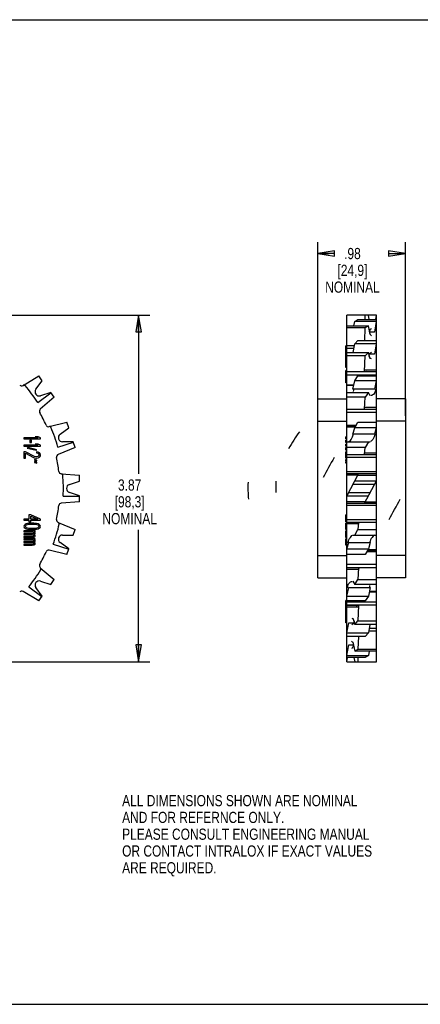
# Model space of a CAD drawing. Header units: inches. Extents: x 0 to 17, y 0 to 11.
# Tile 2 of 3: x 6.6 to 11, y 0 to 11. Entities that reach past the tile are written whole.
import ezdxf

# ---------------------------------------------------------------- set-up
doc = ezdxf.new("R2010")
doc.units = ezdxf.units.IN
doc.header["$LTSCALE"] = 0.935
doc.header["$MEASUREMENT"] = 0
doc.layers.get('0').update_dxf_attribs({"linetype": 'CONTINUOUS'})
doc.styles.get("Standard").update_dxf_attribs({"font": 'txt', "width": 0.8})
doc.dimstyles.new('DIMSTYLE_1', dxfattribs={"dimtxt": 0.125, "dimasz": 0.1875, "dimexe": 0.18, "dimexo": 0.0625, "dimgap": 0.09, "dimtad": 0, "dimtih": 1, "dimtoh": 1, "dimzin": 4, "dimdsep": 46, "dimtxsty": 'STANDARD', "dimblk": 'CLOSED', "dimblk1": 'CLOSED', "dimblk2": 'CLOSED', "dimcen": 0.09, "dimadec": 0, "dimazin": 0, "dimtp": 0.01, "dimtm": 0.01, "dimtfac": 1, "dimtofl": 0, "dimtmove": 0, "dimatfit": 3, "dimldrblk": 'CLOSED', "dimfxl": 1, "dimtolj": 1, "dimtzin": 4, "dimarcsym": 0})

# ---------------------------------------------------------------- blocks, each defined once
blk = doc.blocks.new('_CLOSED')
at = {"color": 0, "linetype": 'BYBLOCK'}
for p, q in [((0, 0), (-1, 0.167)), ((-1, 0.167), (-1, -0.167)), ((-1, -0.167), (0, 0)), ((-1, 0), (0, 0))]:
    blk.add_line(p, q, dxfattribs=at)
blk = doc.blocks.new('*D1')
at = {"color": 3, "linetype": 'CONTINUOUS'}
for p, q in [((5.434, 7.699), (8.008, 7.699)), ((7.883, 7.699), (7.883, 5.926)), ((7.883, 3.827), (7.883, 5.301)), ((5.265, 3.827), (8.008, 3.827))]:
    blk.add_line(p, q, dxfattribs=at)
at = {"color": 3, "linetype": 'CONTINUOUS', "xscale": 0.1875, "yscale": 0.1875, "zscale": 0.1875}
for p, rotation in [((7.883, 7.699), 90), ((7.883, 3.827), 270)]:
    blk.add_blockref('_CLOSED', p, dxfattribs=dict(at, rotation=rotation))
at = {"color": 3, "linetype": 'CONTINUOUS', "insert": (7.783, 5.864), "char_height": 0.125, "width": 0.7, "attachment_point": 2, "line_spacing_factor": 0.9}
blk.add_mtext('3.87\\P[98,3]\\PNOMINAL', dxfattribs=at)
blk = doc.blocks.new('*D2')
at = {"color": 3, "linetype": 'CONTINUOUS'}
for p, q in [((9.885, 6.576), (9.885, 8.513)), ((10.865, 6.576), (10.865, 8.513)), ((9.885, 8.388), (10.011, 8.388)), ((10.865, 8.388), (10.836, 8.388))]:
    blk.add_line(p, q, dxfattribs=at)
at = {"color": 3, "linetype": 'CONTINUOUS', "xscale": 0.1875, "yscale": 0.1875, "zscale": 0.1875, "rotation": 180}
blk.add_blockref('_CLOSED', (9.885, 8.388), dxfattribs=at)
at = {"color": 3, "linetype": 'CONTINUOUS', "xscale": 0.1875, "yscale": 0.1875, "zscale": 0.1875}
blk.add_blockref('_CLOSED', (10.865, 8.388), dxfattribs=at)
at = {"color": 3, "linetype": 'CONTINUOUS', "insert": (10.273, 8.45), "char_height": 0.125, "width": 0.7, "attachment_point": 2, "line_spacing_factor": 0.9}
blk.add_mtext('.98\\P[24,9]\\PNOMINAL', dxfattribs=at)

msp = doc.modelspace()

# ---------------------------------------------------------------- linework, layer by layer
at = {"color": 7, "linetype": 'CONTINUOUS'}
for p, q in [((0, 11), (17, 11)), ((10.209, 3.827), (10.209, 7.699)), ((10.541, 7.699), (10.209, 7.699)), ((10.289, 7.579), (10.298, 7.63)), ((10.298, 7.63), (10.333, 7.65)), ((10.539, 7.63), (10.298, 7.63)), ((10.333, 7.65), (10.541, 7.65)), ((10.415, 7.65), (10.417, 7.699)), ((10.461, 7.65), (10.453, 7.699)), ((10.539, 7.63), (10.52, 7.51)), ((10.539, 7.699), (10.531, 7.65)), ((10.541, 7.631), (10.539, 7.63)), ((10.541, 3.827), (10.541, 7.699)), ((10.209, 7.578), (10.211, 7.579)), ((10.417, 7.559), (10.209, 7.559)), ((10.211, 7.579), (10.453, 7.579)), ((10.411, 7.416), (10.417, 7.559)), ((10.453, 7.579), (10.417, 7.559)), ((10.472, 7.483), (10.453, 7.579)), ((10.52, 7.51), (10.467, 7.51)), ((10.281, 7.281), (10.298, 7.377)), ((10.298, 7.377), (10.333, 7.416)), ((10.539, 7.377), (10.298, 7.377)), ((10.333, 7.416), (10.541, 7.416)), ((10.539, 7.377), (10.52, 7.264)), ((10.541, 7.379), (10.539, 7.377)), ((10.199, 7.113), (10.199, 7.358)), ((10.209, 7.358), (10.199, 7.358)), ((10.209, 7.349), (10.199, 7.349)), ((10.209, 7.286), (10.199, 7.286)), ((10.209, 7.36), (10.295, 7.36)), ((10.289, 7.325), (10.209, 7.325)), ((10.209, 7.28), (10.211, 7.281)), ((10.211, 7.281), (10.453, 7.281)), ((10.453, 7.281), (10.417, 7.243)), ((10.472, 7.211), (10.453, 7.281)), ((10.52, 7.264), (10.458, 7.264)), ((10.209, 7.201), (10.199, 7.201)), ((10.417, 7.243), (10.209, 7.243)), ((10.409, 7.07), (10.417, 7.243)), ((10.209, 7.113), (10.199, 7.113)), ((10.199, 6.942), (10.199, 7.079)), ((10.209, 7.079), (10.199, 7.079)), ((10.209, 7.068), (10.541, 7.068)), ((10.409, 7.07), (10.541, 7.07)), ((10.416, 7.09), (10.541, 7.09)), ((6.592, 6.914), (6.766, 7.021)), ((6.735, 6.871), (6.805, 6.967)), ((6.805, 6.967), (6.766, 7.021)), ((10.209, 6.988), (10.199, 6.988)), ((10.209, 6.981), (10.199, 6.981)), ((10.199, 6.973), (10.209, 6.973)), ((10.209, 6.967), (10.199, 6.967)), ((10.199, 6.958), (10.209, 6.958)), ((10.209, 6.942), (10.199, 6.942)), ((10.541, 7.03), (10.209, 7.03)), ((10.278, 6.871), (10.298, 6.967)), ((10.298, 6.967), (10.333, 7.021)), ((10.539, 6.967), (10.298, 6.967)), ((10.333, 7.021), (10.541, 7.021)), ((10.539, 6.967), (10.52, 6.871)), ((10.541, 6.97), (10.539, 6.967)), ((6.755, 6.725), (6.903, 6.833)), ((6.901, 6.835), (6.788, 6.798)), ((6.94, 6.782), (6.901, 6.835)), ((10.209, 6.919), (10.288, 6.919)), ((10.288, 6.918), (10.209, 6.918)), ((10.287, 6.912), (10.209, 6.912)), ((10.209, 6.833), (10.211, 6.835)), ((10.211, 6.835), (10.453, 6.835)), ((10.52, 6.871), (10.278, 6.871)), ((10.453, 6.835), (10.417, 6.782)), ((10.472, 6.798), (10.453, 6.835)), ((6.94, 6.782), (6.784, 6.649)), ((9.885, 4.763), (9.885, 6.763)), ((9.885, 6.763), (10.209, 6.763)), ((10.417, 6.782), (10.209, 6.782)), ((10.409, 6.65), (10.417, 6.782)), ((10.865, 6.763), (10.541, 6.763)), ((10.865, 6.763), (10.865, 4.763)), ((10.209, 6.649), (10.541, 6.649)), ((10.541, 6.611), (10.209, 6.611)), ((10.409, 6.65), (10.541, 6.65)), ((10.416, 6.67), (10.541, 6.67)), ((6.883, 6.454), (7.082, 6.502)), ((7.103, 6.439), (7.082, 6.502)), ((9.885, 6.513), (10.209, 6.513)), ((10.298, 6.439), (10.333, 6.502)), ((10.333, 6.502), (10.541, 6.502)), ((10.865, 6.513), (10.541, 6.513)), ((7.006, 6.369), (7.103, 6.439)), ((10.209, 6.471), (10.316, 6.471)), ((10.307, 6.455), (10.209, 6.455)), ((10.302, 6.446), (10.209, 6.446)), ((10.278, 6.369), (10.298, 6.439)), ((10.539, 6.439), (10.298, 6.439)), ((10.539, 6.439), (10.52, 6.369)), ((10.541, 6.442), (10.539, 6.439)), ((6.755, 6.33), (6.599, 6.33)), ((6.599, 6.33), (6.599, 6.318)), ((6.599, 6.318), (6.787, 6.318)), ((6.687, 6.302), (6.667, 6.302)), ((6.667, 6.302), (6.667, 6.275)), ((6.667, 6.275), (6.687, 6.275)), ((6.687, 6.275), (6.687, 6.302)), ((6.759, 6.341), (6.727, 6.341)), ((6.727, 6.341), (6.755, 6.33)), ((6.787, 6.33), (6.759, 6.341)), ((6.787, 6.318), (6.787, 6.33)), ((6.98, 6.224), (7.154, 6.281)), ((7.153, 6.284), (7.034, 6.284)), ((7.174, 6.221), (7.153, 6.284)), ((10.199, 6.318), (10.199, 6.341)), ((10.209, 6.341), (10.199, 6.341)), ((10.209, 6.33), (10.199, 6.33)), ((10.209, 6.318), (10.199, 6.318)), ((10.199, 6.275), (10.199, 6.302)), ((10.209, 6.302), (10.199, 6.302)), ((10.209, 6.275), (10.199, 6.275)), ((10.209, 6.281), (10.211, 6.284)), ((10.211, 6.284), (10.472, 6.284)), ((10.52, 6.369), (10.278, 6.369)), ((10.453, 6.284), (10.417, 6.221)), ((6.755, 6.248), (6.599, 6.248)), ((6.599, 6.248), (6.599, 6.236)), ((6.599, 6.236), (6.787, 6.236)), ((6.619, 6.173), (6.599, 6.173)), ((6.599, 6.173), (6.599, 6.103)), ((6.719, 6.119), (6.619, 6.173)), ((6.647, 6.22), (6.639, 6.214)), ((6.639, 6.214), (6.739, 6.189)), ((6.747, 6.195), (6.647, 6.22)), ((6.759, 6.259), (6.727, 6.259)), ((6.727, 6.259), (6.755, 6.248)), ((6.739, 6.189), (6.747, 6.195)), ((6.759, 6.169), (6.743, 6.171)), ((6.743, 6.171), (6.743, 6.162)), ((6.743, 6.162), (6.755, 6.158)), ((6.787, 6.248), (6.759, 6.259)), ((6.775, 6.162), (6.759, 6.169)), ((6.783, 6.154), (6.775, 6.162)), ((6.787, 6.236), (6.787, 6.248)), ((7.174, 6.221), (6.985, 6.142)), ((10.199, 6.236), (10.199, 6.259)), ((10.209, 6.259), (10.199, 6.259)), ((10.209, 6.248), (10.199, 6.248)), ((10.209, 6.236), (10.199, 6.236)), ((10.199, 6.189), (10.199, 6.22)), ((10.209, 6.22), (10.199, 6.22)), ((10.209, 6.195), (10.199, 6.195)), ((10.209, 6.189), (10.199, 6.189)), ((10.199, 6.103), (10.199, 6.173)), ((10.209, 6.173), (10.199, 6.173)), ((10.209, 6.171), (10.199, 6.171)), ((10.209, 6.169), (10.199, 6.169)), ((10.209, 6.162), (10.199, 6.162)), ((10.417, 6.221), (10.209, 6.221)), ((10.409, 6.144), (10.417, 6.221)), ((10.416, 6.161), (10.541, 6.161)), ((6.599, 6.103), (6.619, 6.103)), ((6.619, 6.158), (6.707, 6.109)), ((6.619, 6.103), (6.619, 6.158)), ((6.707, 6.109), (6.719, 6.105)), ((6.735, 6.115), (6.719, 6.119)), ((6.719, 6.105), (6.735, 6.103)), ((6.747, 6.08), (6.719, 6.087)), ((6.719, 6.087), (6.719, 6.078)), ((6.719, 6.078), (6.747, 6.07)), ((6.747, 6.056), (6.719, 6.064)), ((6.719, 6.064), (6.719, 6.054)), ((6.719, 6.054), (6.747, 6.046)), ((6.743, 6.115), (6.735, 6.115)), ((6.735, 6.103), (6.743, 6.103)), ((6.755, 6.119), (6.743, 6.115)), ((6.743, 6.103), (6.759, 6.105)), ((6.747, 6.07), (6.747, 6.08)), ((6.747, 6.046), (6.747, 6.056)), ((6.755, 6.158), (6.763, 6.152)), ((6.763, 6.124), (6.755, 6.119)), ((6.759, 6.105), (6.775, 6.113)), ((6.763, 6.152), (6.767, 6.142)), ((6.767, 6.134), (6.763, 6.124)), ((6.767, 6.142), (6.767, 6.134)), ((6.775, 6.113), (6.783, 6.121)), ((6.787, 6.14), (6.783, 6.154)), ((6.783, 6.121), (6.787, 6.132)), ((6.787, 6.132), (6.787, 6.14)), ((10.209, 6.154), (10.199, 6.154)), ((10.209, 6.14), (10.199, 6.14)), ((10.209, 6.132), (10.199, 6.132)), ((10.209, 6.121), (10.199, 6.121)), ((10.209, 6.113), (10.199, 6.113)), ((10.209, 6.105), (10.199, 6.105)), ((10.209, 6.103), (10.199, 6.103)), ((10.199, 6.07), (10.199, 6.087)), ((10.209, 6.087), (10.199, 6.087)), ((10.209, 6.08), (10.199, 6.08)), ((10.209, 6.07), (10.199, 6.07)), ((10.199, 6.046), (10.199, 6.064)), ((10.209, 6.064), (10.199, 6.064)), ((10.209, 6.056), (10.199, 6.056)), ((10.209, 6.142), (10.541, 6.142)), ((10.541, 6.109), (10.209, 6.109)), ((10.409, 6.144), (10.541, 6.144)), ((10.209, 6.046), (10.199, 6.046)), ((10.209, 5.954), (10.541, 5.954)), ((7.019, 5.927), (7.223, 5.911)), ((7.109, 5.808), (7.223, 5.845)), ((7.223, 5.845), (7.223, 5.911)), ((10.209, 5.678), (10.341, 5.927)), ((10.341, 5.927), (10.209, 5.927)), ((10.541, 5.927), (10.209, 5.927)), ((10.334, 5.913), (10.209, 5.913)), ((10.539, 5.845), (10.298, 5.845)), ((10.333, 5.911), (10.541, 5.911)), ((10.409, 5.599), (10.541, 5.848)), ((10.52, 5.808), (10.278, 5.808)), ((7.223, 5.615), (7.019, 5.599)), ((7.04, 5.678), (7.223, 5.678)), ((7.223, 5.682), (7.109, 5.718)), ((7.223, 5.615), (7.223, 5.682)), ((10.417, 5.615), (10.209, 5.615)), ((10.211, 5.682), (10.453, 5.682)), ((10.231, 5.718), (10.472, 5.718)), ((10.416, 5.613), (10.541, 5.613)), ((10.209, 5.599), (10.541, 5.599)), ((10.541, 5.573), (10.209, 5.573)), ((10.409, 5.599), (10.541, 5.599)), ((6.655, 5.421), (6.599, 5.421)), ((6.599, 5.421), (6.599, 5.41)), ((6.599, 5.41), (6.655, 5.41)), ((6.679, 5.468), (6.655, 5.468)), ((6.655, 5.468), (6.655, 5.421)), ((6.655, 5.41), (6.655, 5.39)), ((6.655, 5.39), (6.679, 5.39)), ((6.787, 5.421), (6.679, 5.468)), ((6.679, 5.455), (6.755, 5.421)), ((6.679, 5.421), (6.679, 5.455)), ((6.755, 5.421), (6.679, 5.421)), ((6.679, 5.41), (6.787, 5.41)), ((6.679, 5.39), (6.679, 5.41)), ((6.787, 5.41), (6.787, 5.421)), ((10.209, 5.468), (10.199, 5.468)), ((10.199, 5.39), (10.199, 5.468)), ((10.209, 5.421), (10.199, 5.421)), ((10.209, 5.41), (10.199, 5.41)), ((10.209, 5.39), (10.199, 5.39)), ((10.209, 5.418), (10.541, 5.418)), ((6.603, 5.351), (6.599, 5.339)), ((6.599, 5.339), (6.603, 5.328)), ((6.727, 5.289), (6.599, 5.289)), ((6.599, 5.289), (6.599, 5.279)), ((6.615, 5.361), (6.603, 5.351)), ((6.603, 5.328), (6.615, 5.318)), ((6.627, 5.367), (6.615, 5.361)), ((6.615, 5.318), (6.627, 5.312)), ((6.619, 5.339), (6.623, 5.349)), ((6.623, 5.33), (6.619, 5.339)), ((6.623, 5.349), (6.631, 5.355)), ((6.631, 5.324), (6.623, 5.33)), ((6.643, 5.371), (6.627, 5.367)), ((6.627, 5.312), (6.643, 5.308)), ((6.631, 5.355), (6.655, 5.363)), ((6.655, 5.316), (6.631, 5.324)), ((6.655, 5.373), (6.643, 5.371)), ((6.643, 5.308), (6.655, 5.306)), ((6.675, 5.374), (6.655, 5.373)), ((6.655, 5.363), (6.679, 5.365)), ((6.679, 5.314), (6.655, 5.316)), ((6.655, 5.306), (6.675, 5.304)), ((6.711, 5.374), (6.675, 5.374)), ((6.675, 5.304), (6.711, 5.304)), ((6.679, 5.365), (6.707, 5.365)), ((6.707, 5.314), (6.679, 5.314)), ((6.707, 5.365), (6.731, 5.363)), ((6.731, 5.316), (6.707, 5.314)), ((6.731, 5.373), (6.711, 5.374)), ((6.711, 5.304), (6.731, 5.306)), ((6.727, 5.279), (6.727, 5.289)), ((6.743, 5.371), (6.731, 5.373)), ((6.731, 5.363), (6.755, 5.355)), ((6.755, 5.324), (6.731, 5.316)), ((6.731, 5.306), (6.743, 5.308)), ((6.759, 5.367), (6.743, 5.371)), ((6.743, 5.308), (6.759, 5.312)), ((6.755, 5.355), (6.763, 5.349)), ((6.763, 5.33), (6.755, 5.324)), ((6.771, 5.361), (6.759, 5.367)), ((6.759, 5.312), (6.771, 5.318)), ((6.763, 5.349), (6.767, 5.339)), ((6.767, 5.339), (6.763, 5.33)), ((6.783, 5.351), (6.771, 5.361)), ((6.771, 5.318), (6.783, 5.328)), ((6.787, 5.339), (6.783, 5.351)), ((6.783, 5.328), (6.787, 5.339)), ((6.985, 5.384), (7.174, 5.306)), ((7.153, 5.243), (7.174, 5.306)), ((10.209, 5.374), (10.199, 5.374)), ((10.199, 5.304), (10.199, 5.374)), ((10.209, 5.373), (10.199, 5.373)), ((10.209, 5.371), (10.199, 5.371)), ((10.209, 5.367), (10.199, 5.367)), ((10.209, 5.361), (10.199, 5.361)), ((10.209, 5.351), (10.199, 5.351)), ((10.209, 5.339), (10.199, 5.339)), ((10.209, 5.328), (10.199, 5.328)), ((10.209, 5.318), (10.199, 5.318)), ((10.209, 5.312), (10.199, 5.312)), ((10.209, 5.308), (10.199, 5.308)), ((10.209, 5.306), (10.199, 5.306)), ((10.209, 5.304), (10.199, 5.304)), ((10.209, 5.289), (10.199, 5.289)), ((10.199, 5.216), (10.199, 5.289)), ((10.541, 5.384), (10.209, 5.384)), ((10.341, 5.383), (10.209, 5.383)), ((10.334, 5.366), (10.209, 5.366)), ((10.298, 5.243), (10.333, 5.306)), ((10.341, 5.383), (10.333, 5.306)), ((10.333, 5.306), (10.541, 5.306)), ((6.599, 5.279), (6.699, 5.279)), ((6.695, 5.257), (6.599, 5.257)), ((6.599, 5.257), (6.599, 5.248)), ((6.599, 5.248), (6.695, 5.248)), ((6.695, 5.226), (6.599, 5.226)), ((6.599, 5.226), (6.599, 5.216)), ((6.599, 5.216), (6.695, 5.216)), ((6.727, 5.201), (6.599, 5.201)), ((6.599, 5.201), (6.599, 5.191)), ((6.599, 5.191), (6.699, 5.191)), ((6.703, 5.259), (6.695, 5.257)), ((6.695, 5.248), (6.703, 5.246)), ((6.703, 5.228), (6.695, 5.226)), ((6.695, 5.216), (6.715, 5.22)), ((6.703, 5.171), (6.695, 5.169)), ((6.699, 5.279), (6.707, 5.275)), ((6.699, 5.191), (6.707, 5.187)), ((6.707, 5.261), (6.703, 5.259)), ((6.703, 5.246), (6.707, 5.244)), ((6.707, 5.23), (6.703, 5.228)), ((6.707, 5.173), (6.703, 5.171)), ((6.707, 5.275), (6.711, 5.269)), ((6.711, 5.265), (6.707, 5.261)), ((6.707, 5.244), (6.711, 5.24)), ((6.711, 5.234), (6.707, 5.23)), ((6.707, 5.187), (6.711, 5.181)), ((6.711, 5.177), (6.707, 5.173)), ((6.711, 5.269), (6.711, 5.265)), ((6.711, 5.249), (6.723, 5.255)), ((6.723, 5.244), (6.711, 5.249)), ((6.711, 5.24), (6.711, 5.234)), ((6.711, 5.181), (6.711, 5.177)), ((6.715, 5.279), (6.727, 5.279)), ((6.723, 5.275), (6.715, 5.279)), ((6.715, 5.22), (6.723, 5.224)), ((6.715, 5.191), (6.727, 5.191)), ((6.723, 5.187), (6.715, 5.191)), ((6.727, 5.269), (6.723, 5.275)), ((6.723, 5.255), (6.727, 5.261)), ((6.727, 5.238), (6.723, 5.244)), ((6.723, 5.224), (6.727, 5.23)), ((6.727, 5.181), (6.723, 5.187)), ((6.723, 5.167), (6.727, 5.173)), ((6.727, 5.261), (6.727, 5.269)), ((6.727, 5.23), (6.727, 5.238)), ((6.727, 5.191), (6.727, 5.201)), ((6.727, 5.173), (6.727, 5.181)), ((7.034, 5.243), (7.153, 5.243)), ((10.209, 5.279), (10.199, 5.279)), ((10.209, 5.275), (10.199, 5.275)), ((10.209, 5.269), (10.199, 5.269)), ((10.209, 5.261), (10.199, 5.261)), ((10.209, 5.255), (10.199, 5.255)), ((10.209, 5.249), (10.199, 5.249)), ((10.209, 5.244), (10.199, 5.244)), ((10.209, 5.238), (10.199, 5.238)), ((10.209, 5.23), (10.199, 5.23)), ((10.209, 5.224), (10.199, 5.224)), ((10.209, 5.22), (10.199, 5.22)), ((10.209, 5.216), (10.199, 5.216)), ((10.209, 5.201), (10.199, 5.201)), ((10.199, 5.128), (10.199, 5.201)), ((10.209, 5.191), (10.199, 5.191)), ((10.209, 5.187), (10.199, 5.187)), ((10.209, 5.181), (10.199, 5.181)), ((10.209, 5.173), (10.199, 5.173)), ((10.278, 5.243), (10.539, 5.243)), ((10.541, 5.246), (10.539, 5.243)), ((6.695, 5.169), (6.599, 5.169)), ((6.599, 5.169), (6.599, 5.16)), ((6.599, 5.16), (6.695, 5.16)), ((6.695, 5.138), (6.599, 5.138)), ((6.599, 5.138), (6.599, 5.128)), ((6.599, 5.128), (6.695, 5.128)), ((6.695, 5.16), (6.703, 5.158)), ((6.703, 5.14), (6.695, 5.138)), ((6.695, 5.128), (6.715, 5.132)), ((6.703, 5.158), (6.707, 5.156)), ((6.707, 5.142), (6.703, 5.14)), ((6.707, 5.156), (6.711, 5.152)), ((6.711, 5.146), (6.707, 5.142)), ((6.711, 5.162), (6.723, 5.167)), ((6.723, 5.156), (6.711, 5.162)), ((6.711, 5.152), (6.711, 5.146)), ((6.715, 5.132), (6.723, 5.136)), ((6.727, 5.15), (6.723, 5.156)), ((6.723, 5.136), (6.727, 5.142)), ((6.727, 5.142), (6.727, 5.15)), ((7.082, 5.024), (6.883, 5.072)), ((6.928, 5.141), (7.102, 5.084)), ((7.103, 5.087), (7.006, 5.158)), ((7.082, 5.024), (7.103, 5.087)), ((10.209, 5.167), (10.199, 5.167)), ((10.209, 5.162), (10.199, 5.162)), ((10.209, 5.156), (10.199, 5.156)), ((10.209, 5.15), (10.199, 5.15)), ((10.209, 5.142), (10.199, 5.142)), ((10.209, 5.136), (10.199, 5.136)), ((10.209, 5.132), (10.199, 5.132)), ((10.209, 5.128), (10.199, 5.128)), ((10.209, 5.084), (10.211, 5.087)), ((10.211, 5.087), (10.231, 5.158)), ((10.211, 5.087), (10.453, 5.087)), ((10.231, 5.158), (10.472, 5.158)), ((10.453, 5.087), (10.417, 5.024)), ((10.444, 5.071), (10.541, 5.071)), ((10.449, 5.08), (10.541, 5.08)), ((10.472, 5.158), (10.453, 5.087)), ((9.885, 5.013), (10.209, 5.013)), ((10.417, 5.024), (10.209, 5.024)), ((10.541, 5.055), (10.435, 5.055)), ((10.865, 5.013), (10.541, 5.013)), ((6.784, 4.878), (6.94, 4.745)), ((10.209, 4.916), (10.541, 4.916)), ((10.541, 4.878), (10.209, 4.878)), ((10.341, 4.876), (10.209, 4.876)), ((10.334, 4.857), (10.209, 4.857)), ((10.341, 4.876), (10.333, 4.745)), ((6.901, 4.691), (6.94, 4.745)), ((9.885, 4.763), (10.209, 4.763)), ((10.298, 4.691), (10.333, 4.745)), ((10.333, 4.745), (10.541, 4.745)), ((10.865, 4.763), (10.541, 4.763)), ((6.655, 4.664), (6.803, 4.557)), ((6.805, 4.559), (6.735, 4.656)), ((6.788, 4.728), (6.901, 4.691)), ((10.211, 4.559), (10.231, 4.656)), ((10.231, 4.656), (10.472, 4.656)), ((10.278, 4.728), (10.298, 4.691)), ((10.539, 4.691), (10.298, 4.691)), ((10.472, 4.656), (10.453, 4.559)), ((10.541, 4.694), (10.539, 4.691)), ((6.766, 4.506), (6.592, 4.613)), ((6.766, 4.506), (6.805, 4.559)), ((10.209, 4.513), (10.199, 4.513)), ((10.199, 4.263), (10.199, 4.513)), ((10.209, 4.557), (10.211, 4.559)), ((10.211, 4.559), (10.453, 4.559)), ((10.453, 4.559), (10.417, 4.506)), ((10.541, 4.607), (10.462, 4.607)), ((10.463, 4.609), (10.541, 4.609)), ((10.464, 4.614), (10.541, 4.614)), ((10.209, 4.508), (10.199, 4.508)), ((10.209, 4.492), (10.199, 4.492)), ((10.209, 4.465), (10.199, 4.465)), ((10.209, 4.444), (10.199, 4.444)), ((10.209, 4.433), (10.199, 4.433)), ((10.209, 4.417), (10.199, 4.417)), ((10.209, 4.407), (10.199, 4.407)), ((10.209, 4.401), (10.199, 4.401)), ((10.417, 4.506), (10.209, 4.506)), ((10.209, 4.496), (10.541, 4.496)), ((10.541, 4.458), (10.209, 4.458)), ((10.341, 4.456), (10.209, 4.456)), ((10.334, 4.437), (10.209, 4.437)), ((10.341, 4.456), (10.333, 4.284)), ((10.209, 4.396), (10.199, 4.396)), ((10.209, 4.386), (10.199, 4.386)), ((10.209, 4.364), (10.199, 4.364)), ((10.209, 4.343), (10.199, 4.343)), ((10.209, 4.322), (10.199, 4.322)), ((10.209, 4.3), (10.199, 4.3)), ((10.278, 4.315), (10.298, 4.245)), ((10.209, 4.279), (10.199, 4.279)), ((10.209, 4.269), (10.199, 4.269)), ((10.209, 4.263), (10.199, 4.263)), ((10.211, 4.149), (10.231, 4.263)), ((10.231, 4.263), (10.293, 4.263)), ((10.298, 4.245), (10.333, 4.284)), ((10.539, 4.245), (10.298, 4.245)), ((10.333, 4.284), (10.541, 4.284)), ((10.469, 4.245), (10.453, 4.149)), ((10.462, 4.201), (10.541, 4.201)), ((10.541, 4.247), (10.539, 4.245)), ((10.209, 4.147), (10.211, 4.149)), ((10.417, 4.11), (10.209, 4.11)), ((10.211, 4.149), (10.453, 4.149)), ((10.339, 4.11), (10.333, 3.968)), ((10.453, 4.149), (10.417, 4.11)), ((10.541, 4.167), (10.456, 4.167)), ((10.211, 3.897), (10.231, 4.016)), ((10.231, 4.016), (10.284, 4.016)), ((10.278, 4.044), (10.298, 3.947)), ((10.298, 3.947), (10.333, 3.968)), ((10.333, 3.968), (10.541, 3.968)), ((10.209, 3.896), (10.211, 3.897)), ((10.417, 3.876), (10.209, 3.876)), ((10.211, 3.897), (10.453, 3.897)), ((10.211, 3.827), (10.219, 3.876)), ((10.289, 3.876), (10.298, 3.827)), ((10.539, 3.947), (10.298, 3.947)), ((10.335, 3.876), (10.333, 3.827)), ((10.453, 3.897), (10.417, 3.876)), ((10.461, 3.947), (10.453, 3.897)), ((10.541, 3.948), (10.539, 3.947)), ((10.209, 3.827), (10.541, 3.827)), ((0, 0), (17, 0))]:
    msp.add_line(p, q, dxfattribs=at)
for centre, radius, start, end in [((6.576, 6.939), 0.03, 222.3782, 301.5), ((6.602, 6.903), 0.015, 40.9044, 121.5), ((5.287, 5.763), 1.755, 33.2293, 40.9044), ((6.773, 6.843), 0.047, 144, 288), ((6.804, 6.626), 0.03, 130.5, 209.6218), ((5.287, 5.763), 1.715, 24.3782, 29.6218), ((6.876, 6.483), 0.03, 204.3782, 283.5), ((6.89, 6.44), 0.015, 22.9044, 103.5), ((5.287, 5.763), 1.755, 15.2293, 22.9044), ((7.034, 6.331), 0.047, 126, 270), ((6.996, 6.115), 0.03, 112.5, 191.6218), ((5.287, 5.763), 1.715, 6.3782, 11.6218), ((7.021, 5.957), 0.03, 186.3782, 265.5), ((7.021, 5.912), 0.015, 4.9044, 85.5), ((5.287, 5.763), 1.755, 357.2293, 4.9044), ((7.124, 5.763), 0.047, 108, 252), ((5.287, 5.763), 1.715, 348.3782, 353.6218), ((7.021, 5.569), 0.03, 94.5, 173.6218), ((6.996, 5.412), 0.03, 168.3782, 247.5), ((5.287, 5.763), 1.755, 339.2293, 346.9044), ((6.982, 5.369), 0.015, 346.9044, 67.5), ((7.034, 5.196), 0.047, 90, 234), ((6.876, 5.043), 0.03, 76.5, 155.6218), ((5.287, 5.763), 1.715, 330.3782, 335.6218), ((5.287, 5.763), 1.755, 321.2293, 328.9044), ((6.804, 4.901), 0.03, 150.3782, 229.5), ((6.777, 4.865), 0.015, 328.9044, 49.5), ((6.773, 4.683), 0.047, 72, 216), ((6.576, 4.587), 0.03, 58.5, 137.6218)]:
    msp.add_arc(centre, radius, start, end, dxfattribs=at)
at = {"color": 7, "linetype": 'CONTINUOUS', "extrusion": (0, 0, -1)}
for centre, major_axis, ratio, start_param, end_param in [((10.496, 7.51), (0, -0.0447), 0.646633, 0.314159, 1.885051), ((10.496, 7.51), (0, -0.0447), 0.646633, 1.885051, 2.827433), ((10.496, 7.249), (0, -0.038), 0.979701, 0.314159, 2.199886), ((10.496, 7.249), (0, -0.038), 0.979701, 2.199886, 2.827433), ((10.417, 7.078), (0, -0.0121), 0.979701, -3.063053, -1.656395), ((10.496, 6.843), (0.025, 0.038), 0.607152, 0.314159, 2.51414), ((10.496, 6.843), (0.025, 0.038), 0.607152, 2.51414, 2.827433), ((10.417, 6.662), (0.008, 0.0121), 0.607152, -3.063053, -1.656395), ((10.496, 6.331), (0.025, 0.0447), 0.283606, 0.314159, 2.827433), ((10.417, 6.157), (0.008, 0.0143), 0.283606, -3.063053, -1.656395), ((10.333, 5.369), (-0.008, -0.0143), 0.283606, -3.063053, -1.656395), ((10.254, 5.196), (0.025, 0.0447), 0.283606, -2.827433, -0.314159), ((10.333, 4.865), (-0.008, -0.0121), 0.607152, -3.063053, -1.656395), ((10.254, 4.683), (0.025, 0.038), 0.607152, -2.827433, -0.627453), ((10.254, 4.683), (0.025, 0.038), 0.607152, -0.627453, -0.314159), ((10.333, 4.448), (0, 0.0121), 0.979701, -3.063053, -1.656395), ((10.254, 4.277), (0, -0.038), 0.979701, -2.827433, -0.941707), ((10.254, 4.277), (0, -0.038), 0.979701, -0.941707, -0.314159), ((10.254, 4.016), (0, -0.0447), 0.646633, -2.827433, -1.256541), ((10.254, 4.016), (0, -0.0447), 0.646633, -1.256541, -0.314159)]:
    msp.add_ellipse(centre, major_axis=major_axis, ratio=ratio, start_param=start_param, end_param=end_param, dxfattribs=at)
at = {"color": 7, "linetype": 'CONTINUOUS'}
for centre, major_axis, ratio, start_param, end_param in [((10.254, 6.843), (0.025, 0.038), 0.607152, -1.110297, -0.314159), ((10.496, 5.763), (-0.933, -1.42), 0.607152, -1.619154, -1.485198), ((10.254, 6.331), (0.025, 0.0447), 0.283606, -2.827433, -0.314159), ((10.496, 5.763), (-0.933, -1.669), 0.283606, -1.619154, -1.485198), ((10.496, 5.763), (0, -1.42), 0.979701, -1.619154, -1.485198), ((10.496, 5.763), (0, -1.669), 0.646633, -1.619154, -1.54307), ((10.254, 5.763), (0.933, 1.669), 0.283606, -1.619154, -1.485198), ((10.496, 5.196), (0.025, 0.0447), 0.283606, 0.314159, 2.827433), ((10.496, 4.683), (0.025, 0.038), 0.607152, 2.031295, 2.827433)]:
    msp.add_ellipse(centre, major_axis=major_axis, ratio=ratio, start_param=start_param, end_param=end_param, dxfattribs=at)

# ---------------------------------------------------------------- texts
at = {"color": 3, "linetype": 'CONTINUOUS', "insert": (7.699, 2.338), "char_height": 0.125, "width": 3.5, "attachment_point": 1, "line_spacing_factor": 0.9}
msp.add_mtext('ALL DIMENSIONS SHOWN ARE NOMINAL\\PAND FOR REFERNCE ONLY.\\PPLEASE CONSULT ENGINEERING MANUAL\\POR CONTACT INTRALOX IF EXACT VALUES\\PARE REQUIRED.', dxfattribs=at)

# ---------------------------------------------------------------- dimensions: what is measured, and where the dimension line sits
at = {"color": 3, "linetype": 'CONTINUOUS'}
dim = msp.add_linear_dim(base=(10.865, 8.388), p1=(9.885, 6.576), p2=(10.865, 6.576), text='<>\\PNOMINAL', dimstyle='DIMSTYLE_1', dxfattribs=at)
dim.commit()
dim.dimension.update_dxf_attribs({"geometry": '*D2', "text_midpoint": (10.198, 8.2), "dimtype": 160})
dim = msp.add_linear_dim(base=(7.883, 3.827), p1=(5.434, 7.699), p2=(5.265, 3.827), angle=270, text='<>\\PNOMINAL', dimstyle='DIMSTYLE_1', dxfattribs=at)
dim.commit()
dim.dimension.update_dxf_attribs({"geometry": '*D1', "text_midpoint": (7.658, 5.614), "dimtype": 160})

doc.saveas('drawing.dxf')
